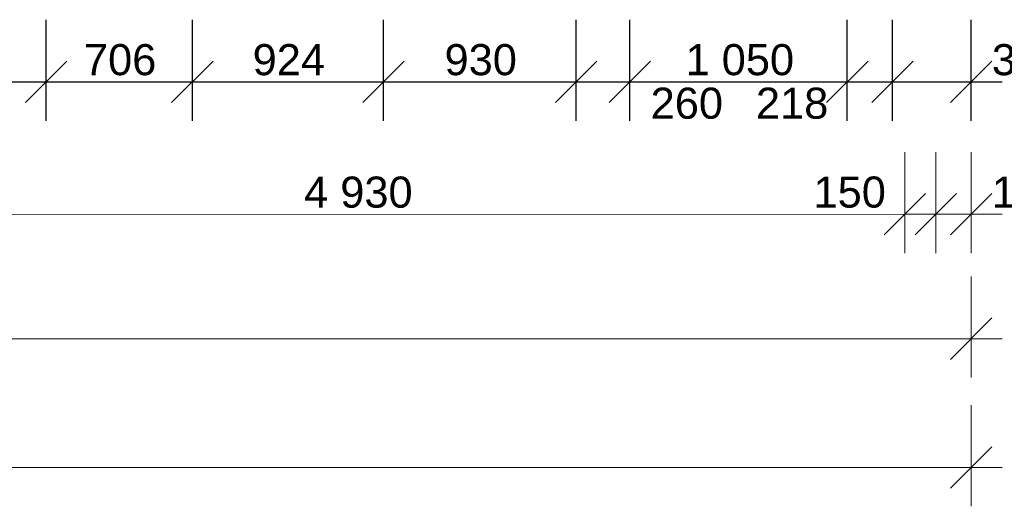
# Model space of a CAD drawing. Header units: millimetres. Extents: x -23738 to 4453, y -2688 to 20653.
# Tile 64 of 163: x -4917 to -162, y -2624 to -275. Entities that reach past the tile are written whole.
import ezdxf

# ---------------------------------------------------------------- set-up
doc = ezdxf.new("R2010")
doc.units = ezdxf.units.MM
doc.header["$MEASUREMENT"] = 0
doc.layers.add('9._POHLED ZÁPADNÍ_2_Kóty - SP', color=7, linetype='Continuous')
doc.layers.add('9._POHLED ZÁPADNÍ_2_Nové_Kóty - SP', color=7, linetype='Continuous')
doc.styles.add('GENEROVANÝ_STYL_2', font='arial.ttf')

msp = doc.modelspace()

# ---------------------------------------------------------------- linework, layer by layer
at = {"layer": '9._POHLED ZÁPADNÍ_2_Kóty - SP', "color": 154, "linetype": 'Continuous', "lineweight": 13}
for p, q in [((-641.6, -1401.5), (-641.7, -914)), ((-491.7, -1401.5), (-491.8, -914)), ((-321.7, -1401.5), (-321.8, -914)), ((-541.6, -1114), (-741.6, -1314)), ((-591.7, -1314), (-391.8, -1114)), ((-221.8, -1114), (-421.7, -1314)), ((-5591, -1214.5), (-641.6, -1214)), ((-641.6, -1214), (-491.8, -1214)), ((-491.8, -1214), (-321.8, -1214)), ((-321.8, -1214), (-171.8, -1214)), ((-321.8, -2002.2), (-321.8, -1514.7)), ((-421.8, -1914.7), (-221.8, -1714.7)), ((-15990.5, -1816.1), (-321.8, -1814.7)), ((-321.8, -1814.7), (-171.8, -1814.6)), ((-321.6, -2623.6), (-321.7, -2136.1)), ((-421.6, -2536.1), (-221.7, -2336.1)), ((-15843.7, -2437.5), (-321.6, -2436.1)), ((-321.6, -2436.1), (-171.6, -2436.1))]:
    msp.add_line(p, q, dxfattribs=at)
at = {"layer": '9._POHLED ZÁPADNÍ_2_Nové_Kóty - SP', "color": 1, "linetype": 'Continuous', "lineweight": 25}
for p, q in [((-4788.9, -762.5), (-4788.9, -275)), ((-4083.1, -762.5), (-4083.1, -275)), ((-3159.3, -762.5), (-3159.3, -275)), ((-2229.5, -762.5), (-2229.5, -275)), ((-1969.7, -762.5), (-1969.7, -275)), ((-919.8, -762.5), (-919.8, -275)), ((-701.9, -762.5), (-701.9, -275)), ((-321.7, -762.5), (-321.7, -275)), ((-4688.9, -475), (-4888.9, -675)), ((-3983.1, -475), (-4183.1, -675)), ((-3059.3, -475), (-3259.3, -675)), ((-2129.5, -475), (-2329.5, -675)), ((-1869.7, -475), (-2069.7, -675)), ((-819.8, -475), (-1019.8, -675)), ((-601.9, -475), (-801.9, -675)), ((-421.7, -675), (-221.7, -475)), ((-5619.2, -575), (-4788.9, -575)), ((-4788.9, -575), (-4083.1, -575)), ((-4083.1, -575), (-3159.3, -575)), ((-3159.3, -575), (-2229.5, -575)), ((-2229.5, -575), (-1969.7, -575)), ((-1969.7, -575), (-919.8, -575)), ((-919.8, -575), (-701.9, -575)), ((-701.9, -575), (-321.7, -575)), ((-321.7, -575), (-171.7, -575))]:
    msp.add_line(p, q, dxfattribs=at)

# ---------------------------------------------------------------- texts
at = {"layer": '9._POHLED ZÁPADNÍ_2_Kóty - SP', "color": 1, "linetype": 'Continuous', "lineweight": 25, "char_height": 150, "attachment_point": 7, "style": 'GENEROVANÝ_STYL_2'}
for s, insert, width in [('\\A1;{\\pql;\\fArial|b0|i0|c0|p38;706}', (-4606.7, -545), 341.487), ('\\A1;{\\pql;\\fArial|b0|i0|c0|p38;924}', (-3792, -545), 341.487), ('\\A1;{\\pql;\\fArial|b0|i0|c0|p38;930}', (-2865.1, -545), 341.487), ('\\A1;{\\pql;\\fArial|b0|i0|c0|p38;1\xa0050}', (-1701.2, -545), 512.914), ('\\A1;{\\pql;\\fArial|b0|i0|c0|p38;380}', (-221.7, -545), 341.487), ('\\A1;{\\pql;\\fArial|b0|i0|c0|p38;260}', (-1869.7, -755), 341.487), ('\\A1;{\\pql;\\fArial|b0|i0|c0|p38;218}', (-1361.3, -755), 341.487)]:
    msp.add_mtext(s, dxfattribs=dict(at, insert=insert, width=width))
at = {"layer": '9._POHLED ZÁPADNÍ_2_Kóty - SP', "color": 154, "linetype": 'Continuous', "lineweight": 13, "char_height": 150, "attachment_point": 7, "rotation": 0.0052, "style": 'GENEROVANÝ_STYL_2'}
for s, insert, width in [('\\A1;{\\pql;\\fArial|b0|i0|c0|p38;4 930}', (-3543.5, -1184.3), 512.914), ('\\A1;{\\pql;\\fArial|b0|i0|c0|p38;150}', (-1083.1, -1184), 341.487), ('\\A1;{\\pql;\\fArial|b0|i0|c0|p38;170}', (-221.8, -1184), 341.487)]:
    msp.add_mtext(s, dxfattribs=dict(at, insert=insert, width=width))

doc.saveas('drawing.dxf')
